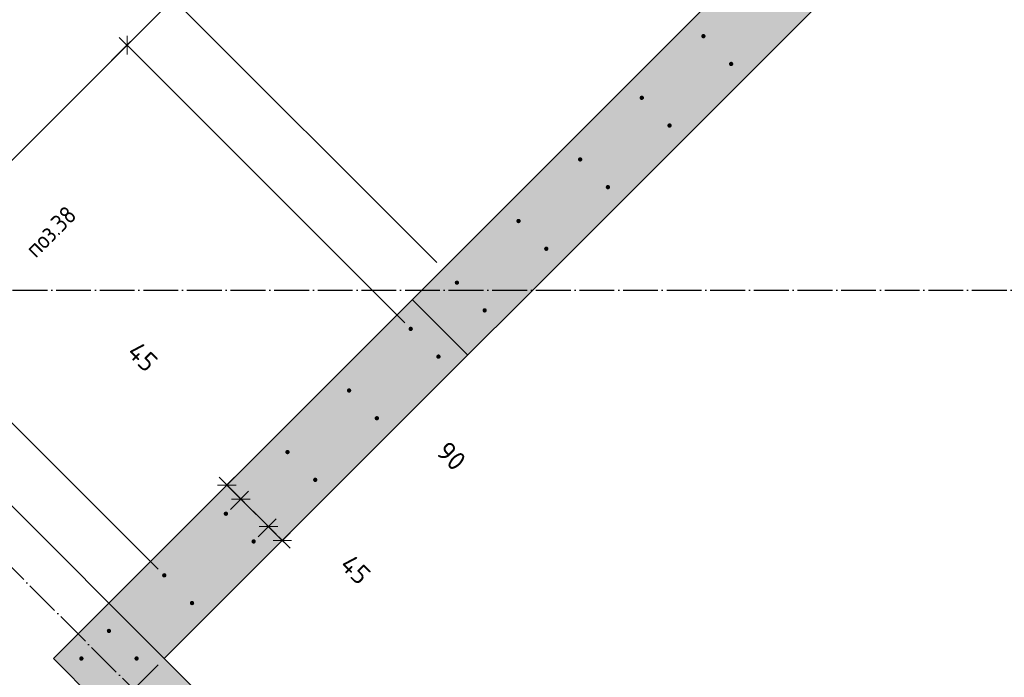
# Model space of a CAD drawing. Header units: millimetres. Extents: x -2995 to 60896, y -2809 to 57831.
# Tile 18 of 169: x 11060 to 13320, y 13011 to 14520. Entities that reach past the tile are written whole.
import ezdxf

# ---------------------------------------------------------------- set-up
doc = ezdxf.new("R2010")
doc.units = ezdxf.units.MM
doc.header["$PDMODE"] = 65
for name, pattern in [('______11', [100, 80, -10, 0, -10]), ('______5', [220, 160, -20, 20, -20]), ('________', [0])]:
    doc.linetypes.add(name, pattern=pattern)
for name, color, linetype, lineweight in [('Standard', 7, 'Continuous', 25), ('Арм.стержн. вертикальными 1', 22, 'Continuous', 35), ('Размерная линия_ общее', 7, 'Continuous', 13)]:
    doc.layers.add(name, color=color, linetype=linetype, lineweight=lineweight)
doc.layers.add('Осевая линия_ общее', color=7, linetype='______5', lineweight=13, true_color=0xa0a0a0)
doc.styles.add('ISOCPEUR', font='ISOCPEUR')
doc.dimstyles.new('DIMSTYLE_3', dxfattribs={"dimtxt": 44, "dimasz": 50, "dimexe": 0, "dimexo": 0, "dimgap": 22, "dimtad": 2, "dimdec": 0, "dimrnd": 5, "dimzin": 12, "dimdsep": 46, "dimtxsty": 'ISOCPEUR', "dimblk1": 'ALL_ML_STRICH', "dimblk2": 'ALL_ML_STRICH', "dimsah": 1, "dimcen": 0, "dimclrd": 7, "dimclre": 256, "dimclrt": 7, "dimadec": 0, "dimazin": 0, "dimtfac": 1, "dimtdec": 0, "dimtix": 1, "dimtmove": 2, "dimatfit": 3, "dimfxl": 0, "dimtvp": 1.2, "dimtzin": 0, "dimlwd": 0, "dimlwe": -3, "dimarcsym": 0})
doc.dimstyles.new('DIMSTYLE_5', dxfattribs={"dimtxt": 44, "dimasz": 50, "dimexe": 0, "dimexo": 0, "dimgap": 22, "dimtad": 2, "dimdec": 0, "dimrnd": 5, "dimzin": 12, "dimdsep": 46, "dimtxsty": 'ISOCPEUR', "dimblk1": 'ALL_ML_STRICH', "dimblk2": 'ALL_ML_STRICH', "dimsah": 1, "dimcen": 0, "dimclrd": 7, "dimclre": 256, "dimclrt": 7, "dimadec": 0, "dimazin": 0, "dimtfac": 1, "dimtdec": 0, "dimtix": 1, "dimtmove": 2, "dimatfit": 3, "dimfxl": 0, "dimtzin": 0, "dimlwd": 0, "dimlwe": -3, "dimarcsym": 0})

# ---------------------------------------------------------------- blocks, each defined once
blk = doc.blocks.new('СЛОЖНЫЙ_ОБЪЕКТ_0')
at = {"layer": 'Осевая линия_ общее', "color": 253, "linetype": '______11', "lineweight": -3, "true_color": 0xa0a0a0, "transparency": 33554687}
for p, q in [((15387.3, 8917.7), (8924.3, 15380.6)), ((-2770, 13900), (26050, 13900))]:
    blk.add_line(p, q, dxfattribs=at)
blk = doc.blocks.new('ALL_ML_STRICH')
at = {"color": 0, "linetype": 'ByBlock', "lineweight": -2}
for p, q in [((0, -0.5), (0, 0.5)), ((-1, 0), (0.5, 0)), ((-0.3, -0.3), (0.3, 0.3))]:
    blk.add_line(p, q, dxfattribs=at)
blk = doc.blocks.new('*D556')
at = {"layer": 'DEFPOINTS', "color": 7, "linetype": 'Continuous', "lineweight": 13, "transparency": 33554687}
for p in [(11392.1, 13054.2), (11367.4, 12888.1), (10639, 12301.1)]:
    blk.add_point(p, dxfattribs=at)
at = {"layer": 'Размерная линия_ общее', "color": 253, "linetype": 'Continuous', "lineweight": -2, "true_color": 0xa0a0a0, "transparency": 33554687}
for p, q in [((11378, 13040.1), (10639, 12301.1)), ((11353.2, 12873.9), (10709.7, 12230.4))]:
    blk.add_line(p, q, dxfattribs=at)
at = {"layer": 'Размерная линия_ общее', "color": 7, "linetype": 'Continuous', "lineweight": -2, "transparency": 33554687}
blk.add_line((10639, 12301.1), (10709.7, 12230.4), dxfattribs=at)
at = {"layer": 'Размерная линия_ общее', "color": 7, "linetype": 'Continuous', "lineweight": 13, "transparency": 33554687, "xscale": 50, "yscale": 50, "zscale": 50}
for p, rotation in [((10639, 12301.1), 135.0000278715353), ((10709.7, 12230.4), 315.0000278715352)]:
    blk.add_blockref('ALL_ML_STRICH', p, dxfattribs=dict(at, rotation=rotation))
at = {"layer": 'Размерная линия_ общее', "color": 7, "linetype": 'Continuous', "lineweight": 13, "transparency": 33554687, "insert": (10378.1, 12664), "char_height": 44, "width": 132, "attachment_point": 5, "rotation": 315, "style": 'ISOCPEUR'}
blk.add_mtext('\\A1;{100}', dxfattribs=at)
blk = doc.blocks.new('*D563')
at = {"layer": 'DEFPOINTS', "color": 7, "linetype": 'Continuous', "lineweight": 13, "transparency": 33554687}
for p in [(10645.5, 13800.9), (11392.5, 13244.8), (11427.5, 13018.9)]:
    blk.add_point(p, dxfattribs=at)
at = {"layer": 'Размерная линия_ общее', "color": 7, "linetype": 'Continuous', "lineweight": -2, "transparency": 33554687}
blk.add_line((10645.5, 13800.9), (10740.9, 13896.4), dxfattribs=at)
at = {"layer": 'Размерная линия_ общее', "color": 253, "linetype": 'Continuous', "lineweight": -2, "true_color": 0xa0a0a0, "transparency": 33554687}
for p, q in [((11378.3, 13259), (10740.9, 13896.4)), ((11413.3, 13033), (10645.5, 13800.9))]:
    blk.add_line(p, q, dxfattribs=at)
at = {"layer": 'Размерная линия_ общее', "color": 7, "linetype": 'Continuous', "lineweight": 13, "transparency": 33554687, "xscale": 50, "yscale": 50, "zscale": 50}
for p, rotation in [((10740.9, 13896.4), 44.9999999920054), ((10645.5, 13800.9), 224.9999999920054)]:
    blk.add_blockref('ALL_ML_STRICH', p, dxfattribs=dict(at, rotation=rotation))
at = {"layer": 'Размерная линия_ общее', "color": 7, "linetype": 'Continuous', "lineweight": 13, "transparency": 33554687, "insert": (10288.5, 13546.5), "char_height": 44, "width": 132, "attachment_point": 5, "rotation": 45, "style": 'ISOCPEUR'}
blk.add_mtext('\\A1;{135}', dxfattribs=at)
blk = doc.blocks.new('*D564')
at = {"layer": 'DEFPOINTS', "color": 7, "linetype": 'Continuous', "lineweight": 13, "transparency": 33554687}
for p in [(10740.9, 13896.4), (11958.1, 13810.5), (11392.5, 13244.8)]:
    blk.add_point(p, dxfattribs=at)
at = {"layer": 'Размерная линия_ общее', "color": 7, "linetype": 'Continuous', "lineweight": -2, "transparency": 33554687}
blk.add_line((10740.9, 13896.4), (11306.6, 14462.1), dxfattribs=at)
at = {"layer": 'Размерная линия_ общее', "color": 253, "linetype": 'Continuous', "lineweight": -2, "true_color": 0xa0a0a0, "transparency": 33554687}
for p, q in [((11944, 13824.7), (11306.6, 14462.1)), ((11378.3, 13259), (10740.9, 13896.4))]:
    blk.add_line(p, q, dxfattribs=at)
at = {"layer": 'Размерная линия_ общее', "color": 7, "linetype": 'Continuous', "lineweight": 13, "transparency": 33554687, "xscale": 50, "yscale": 50, "zscale": 50}
for p, rotation in [((11306.6, 14462.1), 44.9999999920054), ((10740.9, 13896.4), 224.9999999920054)]:
    blk.add_blockref('ALL_ML_STRICH', p, dxfattribs=dict(at, rotation=rotation))
at = {"layer": 'Размерная линия_ общее', "color": 7, "linetype": 'Continuous', "lineweight": 13, "transparency": 33554687, "insert": (10907.8, 14196.2), "char_height": 44, "width": 2.2, "attachment_point": 1, "rotation": 45, "line_spacing_factor": 0.60241, "style": 'ISOCPEUR'}
blk.add_mtext('\\W0.91;4х200', dxfattribs=at)
blk = doc.blocks.new('*D565')
at = {"layer": 'DEFPOINTS', "color": 7, "linetype": 'Continuous', "lineweight": 13, "transparency": 33554687}
for p in [(11306.6, 14462.1), (12032.1, 13948.7), (11958.1, 13810.5)]:
    blk.add_point(p, dxfattribs=at)
at = {"layer": 'Размерная линия_ общее', "color": 7, "linetype": 'Continuous', "lineweight": -2, "transparency": 33554687}
blk.add_line((11306.6, 14462.1), (11412.7, 14568.1), dxfattribs=at)
at = {"layer": 'Размерная линия_ общее', "color": 253, "linetype": 'Continuous', "lineweight": -2, "true_color": 0xa0a0a0, "transparency": 33554687}
for p, q in [((12017.9, 13962.9), (11412.7, 14568.1)), ((11944, 13824.7), (11306.6, 14462.1))]:
    blk.add_line(p, q, dxfattribs=at)
at = {"layer": 'Размерная линия_ общее', "color": 7, "linetype": 'Continuous', "lineweight": 13, "transparency": 33554687, "xscale": 50, "yscale": 50, "zscale": 50}
for p, rotation in [((11412.7, 14568.1), 44.9999999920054), ((11306.6, 14462.1), 224.9999999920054)]:
    blk.add_blockref('ALL_ML_STRICH', p, dxfattribs=dict(at, rotation=rotation))
at = {"layer": 'Размерная линия_ общее', "color": 7, "linetype": 'Continuous', "lineweight": 13, "transparency": 33554687, "insert": (10760.8, 14505.4), "char_height": 44, "width": 132, "attachment_point": 5, "rotation": 45, "style": 'ISOCPEUR'}
blk.add_mtext('\\A1;{150}', dxfattribs=at)
blk = doc.blocks.new('*D566')
at = {"layer": 'DEFPOINTS', "color": 7, "linetype": 'Continuous', "lineweight": 13, "transparency": 33554687}
for p in [(12880.6, 14797.3), (11412.7, 14568.1), (12032.1, 13948.7)]:
    blk.add_point(p, dxfattribs=at)
at = {"layer": 'Размерная линия_ общее', "color": 7, "linetype": 'Continuous', "lineweight": -2, "transparency": 33554687}
blk.add_line((11412.7, 14568.1), (12261.2, 15416.7), dxfattribs=at)
at = {"layer": 'Размерная линия_ общее', "color": 253, "linetype": 'Continuous', "lineweight": -2, "true_color": 0xa0a0a0, "transparency": 33554687}
for p, q in [((12866.5, 14811.4), (12261.2, 15416.7)), ((12017.9, 13962.9), (11412.7, 14568.1))]:
    blk.add_line(p, q, dxfattribs=at)
at = {"layer": 'Размерная линия_ общее', "color": 7, "linetype": 'Continuous', "lineweight": 13, "transparency": 33554687, "xscale": 50, "yscale": 50, "zscale": 50}
for p, rotation in [((12261.2, 15416.7), 44.9999999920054), ((11412.7, 14568.1), 224.9999999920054)]:
    blk.add_blockref('ALL_ML_STRICH', p, dxfattribs=dict(at, rotation=rotation))
at = {"layer": 'Размерная линия_ общее', "color": 7, "linetype": 'Continuous', "lineweight": 13, "transparency": 33554687, "insert": (11722.4, 15010.8), "char_height": 44, "width": 2.2, "attachment_point": 1, "rotation": 45, "line_spacing_factor": 0.60241, "style": 'ISOCPEUR'}
blk.add_mtext('\\W0.91;6х200', dxfattribs=at)
blk = doc.blocks.new('*D581')
at = {"layer": 'DEFPOINTS', "color": 7, "linetype": 'Continuous', "lineweight": 13, "transparency": 33554687}
for p in [(11568.9, 13485.6), (11535.8, 13452.5), (11530, 13382.3)]:
    blk.add_point(p, dxfattribs=at)
at = {"layer": 'Размерная линия_ общее', "color": 253, "linetype": 'Continuous', "lineweight": -2, "true_color": 0xa0a0a0, "transparency": 33554687}
for p, q in [((11554.7, 13471.4), (11535.8, 13452.5)), ((11544.1, 13396.5), (11568, 13420.3))]:
    blk.add_line(p, q, dxfattribs=at)
at = {"layer": 'Размерная линия_ общее', "color": 7, "linetype": 'Continuous', "lineweight": -2, "transparency": 33554687}
blk.add_line((11535.8, 13452.5), (11568, 13420.3), dxfattribs=at)
at = {"layer": 'Размерная линия_ общее', "color": 7, "linetype": 'Continuous', "lineweight": 13, "transparency": 33554687, "yscale": 50, "zscale": 50}
for p, xscale, rotation in [((11535.8, 13452.5), 50, 135.0000000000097), ((11568, 13420.3), 50.00000000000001, 315.0000000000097)]:
    blk.add_blockref('ALL_ML_STRICH', p, dxfattribs=dict(at, xscale=xscale, rotation=rotation))
at = {"layer": 'Размерная линия_ общее', "color": 7, "linetype": 'Continuous', "lineweight": 13, "transparency": 33554687, "insert": (11342.4, 13746.8), "char_height": 44, "width": 88, "attachment_point": 5, "rotation": 315, "style": 'ISOCPEUR'}
blk.add_mtext('\\A1;{45}', dxfattribs=at)
blk = doc.blocks.new('*D582')
at = {"layer": 'DEFPOINTS', "color": 7, "linetype": 'Continuous', "lineweight": 13, "transparency": 33554687}
for p in [(11568, 13420.3), (11530, 13382.3), (11593.3, 13319)]:
    blk.add_point(p, dxfattribs=at)
at = {"layer": 'Размерная линия_ общее', "color": 253, "linetype": 'Continuous', "lineweight": -2, "true_color": 0xa0a0a0, "transparency": 33554687}
for p, q in [((11544.1, 13396.5), (11568, 13420.3)), ((11607.4, 13333.2), (11631.3, 13357))]:
    blk.add_line(p, q, dxfattribs=at)
at = {"layer": 'Размерная линия_ общее', "color": 7, "linetype": 'Continuous', "lineweight": -2, "transparency": 33554687}
blk.add_line((11568, 13420.3), (11631.3, 13357), dxfattribs=at)
at = {"layer": 'Размерная линия_ общее', "color": 7, "linetype": 'Continuous', "lineweight": 13, "transparency": 33554687, "yscale": 50, "zscale": 50}
for p, xscale, rotation in [((11568, 13420.3), 50, 135.0000000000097), ((11631.3, 13357), 50.00000000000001, 315.0000000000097)]:
    blk.add_blockref('ALL_ML_STRICH', p, dxfattribs=dict(at, xscale=xscale, rotation=rotation))
at = {"layer": 'Размерная линия_ общее', "color": 7, "linetype": 'Continuous', "lineweight": 13, "transparency": 33554687, "insert": (12051, 13519), "char_height": 44, "width": 88, "attachment_point": 5, "rotation": 315, "style": 'ISOCPEUR'}
blk.add_mtext('\\A1;{90}', dxfattribs=at)
blk = doc.blocks.new('*D583')
at = {"layer": 'DEFPOINTS', "color": 7, "linetype": 'Continuous', "lineweight": 13, "transparency": 33554687}
for p in [(11631.3, 13357), (11696.2, 13358.3), (11593.3, 13319)]:
    blk.add_point(p, dxfattribs=at)
at = {"layer": 'Размерная линия_ общее', "color": 253, "linetype": 'Continuous', "lineweight": -2, "true_color": 0xa0a0a0, "transparency": 33554687}
for p, q in [((11607.4, 13333.2), (11631.3, 13357)), ((11682, 13344.1), (11663.1, 13325.2))]:
    blk.add_line(p, q, dxfattribs=at)
at = {"layer": 'Размерная линия_ общее', "color": 7, "linetype": 'Continuous', "lineweight": -2, "transparency": 33554687}
blk.add_line((11631.3, 13357), (11663.1, 13325.2), dxfattribs=at)
at = {"layer": 'Размерная линия_ общее', "color": 7, "linetype": 'Continuous', "lineweight": 13, "transparency": 33554687, "yscale": 50, "zscale": 50}
for p, xscale, rotation in [((11631.3, 13357), 50, 135.0000000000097), ((11663.1, 13325.2), 50.00000000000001, 315.0000000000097)]:
    blk.add_blockref('ALL_ML_STRICH', p, dxfattribs=dict(at, xscale=xscale, rotation=rotation))
at = {"layer": 'Размерная линия_ общее', "color": 7, "linetype": 'Continuous', "lineweight": 13, "transparency": 33554687, "insert": (11831, 13258.6), "char_height": 44, "width": 88, "attachment_point": 5, "rotation": 315, "style": 'ISOCPEUR'}
blk.add_mtext('\\A1;{45}', dxfattribs=at)

msp = doc.modelspace()

# ---------------------------------------------------------------- hatches: boundary and pattern name
at = {"linetype": 'Continuous', "lineweight": 25, "transparency": 33554687}
for points in [[(13273, 14935.1), (13145.8, 15062.4), (11264.9, 13181.5), (11392.1, 13054.2)], [(11264.9, 13181.5), (11137.6, 13054.2), (12502.3, 11689.5), (12629.6, 11816.8), (11392.1, 13054.2)]]:
    msp.add_hatch(color=7, dxfattribs=at).paths.add_polyline_path(points)
at = {"layer": 'Арм.стержн. вертикальными 1', "linetype": 'Continuous', "lineweight": 50, "transparency": 33554687}
for points in [[(12634.6, 14482.6), (12634.2, 14484.5), (12633.1, 14486.1), (12631.5, 14487.2), (12629.6, 14487.6), (12627.7, 14487.2), (12626, 14486.1), (12625, 14484.5), (12624.6, 14482.6), (12625, 14480.7), (12626, 14479.1), (12627.7, 14478), (12629.6, 14477.6), (12631.5, 14478), (12633.1, 14479.1), (12634.2, 14480.7)], [(12698.2, 14419), (12697.8, 14420.9), (12696.7, 14422.5), (12695.1, 14423.6), (12693.2, 14424), (12691.3, 14423.6), (12689.7, 14422.5), (12688.6, 14420.9), (12688.2, 14419), (12688.6, 14417), (12689.7, 14415.4), (12691.3, 14414.3), (12693.2, 14414), (12695.1, 14414.3), (12696.7, 14415.4), (12697.8, 14417)], [(12493.1, 14341.2), (12492.8, 14343.1), (12491.7, 14344.7), (12490.1, 14345.8), (12488.1, 14346.2), (12486.2, 14345.8), (12484.6, 14344.7), (12483.5, 14343.1), (12483.1, 14341.2), (12483.5, 14339.3), (12484.6, 14337.6), (12486.2, 14336.6), (12488.1, 14336.2), (12490.1, 14336.6), (12491.7, 14337.6), (12492.8, 14339.3)], [(12556.8, 14277.5), (12556.4, 14279.5), (12555.3, 14281.1), (12553.7, 14282.2), (12551.8, 14282.5), (12549.9, 14282.2), (12548.3, 14281.1), (12547.2, 14279.5), (12546.8, 14277.5), (12547.2, 14275.6), (12548.3, 14274), (12549.9, 14272.9), (12551.8, 14272.5), (12553.7, 14272.9), (12555.3, 14274), (12556.4, 14275.6)], [(12351.7, 14199.8), (12351.3, 14201.7), (12350.3, 14203.3), (12348.6, 14204.4), (12346.7, 14204.8), (12344.8, 14204.4), (12343.2, 14203.3), (12342.1, 14201.7), (12341.7, 14199.8), (12342.1, 14197.8), (12343.2, 14196.2), (12344.8, 14195.1), (12346.7, 14194.8), (12348.6, 14195.1), (12350.3, 14196.2), (12351.3, 14197.8)], [(12415.4, 14136.1), (12415, 14138), (12413.9, 14139.7), (12412.3, 14140.7), (12410.4, 14141.1), (12408.5, 14140.7), (12406.8, 14139.7), (12405.7, 14138), (12405.4, 14136.1), (12405.7, 14134.2), (12406.8, 14132.6), (12408.5, 14131.5), (12410.4, 14131.1), (12412.3, 14131.5), (12413.9, 14132.6), (12415, 14134.2)], [(12210.3, 14058.3), (12209.9, 14060.2), (12208.8, 14061.9), (12207.2, 14063), (12205.3, 14063.3), (12203.4, 14063), (12201.8, 14061.9), (12200.7, 14060.2), (12200.3, 14058.3), (12200.7, 14056.4), (12201.8, 14054.8), (12203.4, 14053.7), (12205.3, 14053.3), (12207.2, 14053.7), (12208.8, 14054.8), (12209.9, 14056.4)], [(12273.9, 13994.7), (12273.6, 13996.6), (12272.5, 13998.2), (12270.9, 13999.3), (12268.9, 13999.7), (12267, 13999.3), (12265.4, 13998.2), (12264.3, 13996.6), (12263.9, 13994.7), (12264.3, 13992.8), (12265.4, 13991.2), (12267, 13990.1), (12268.9, 13989.7), (12270.9, 13990.1), (12272.5, 13991.2), (12273.6, 13992.8)], [(12068.9, 13916.9), (12068.5, 13918.8), (12067.4, 13920.4), (12065.8, 13921.5), (12063.9, 13921.9), (12062, 13921.5), (12060.3, 13920.4), (12059.3, 13918.8), (12058.9, 13916.9), (12059.3, 13915), (12060.3, 13913.4), (12062, 13912.3), (12063.9, 13911.9), (12065.8, 13912.3), (12067.4, 13913.4), (12068.5, 13915)], [(12132.5, 13853.3), (12132.1, 13855.2), (12131.1, 13856.8), (12129.4, 13857.9), (12127.5, 13858.3), (12125.6, 13857.9), (12124, 13856.8), (12122.9, 13855.2), (12122.5, 13853.3), (12122.9, 13851.4), (12124, 13849.7), (12125.6, 13848.7), (12127.5, 13848.3), (12129.4, 13848.7), (12131.1, 13849.7), (12132.1, 13851.4)], [(11962.8, 13810.8), (11962.4, 13812.8), (11961.4, 13814.4), (11959.7, 13815.5), (11957.8, 13815.8), (11955.9, 13815.5), (11954.3, 13814.4), (11953.2, 13812.8), (11952.8, 13810.8), (11953.2, 13808.9), (11954.3, 13807.3), (11955.9, 13806.2), (11957.8, 13805.8), (11959.7, 13806.2), (11961.4, 13807.3), (11962.4, 13808.9)], [(12026.5, 13747.2), (12026.1, 13749.1), (12025, 13750.7), (12023.4, 13751.8), (12021.5, 13752.2), (12019.5, 13751.8), (12017.9, 13750.7), (12016.8, 13749.1), (12016.5, 13747.2), (12016.8, 13745.3), (12017.9, 13743.7), (12019.5, 13742.6), (12021.5, 13742.2), (12023.4, 13742.6), (12025, 13743.7), (12026.1, 13745.3)], [(11821.4, 13669.4), (11821, 13671.3), (11819.9, 13673), (11818.3, 13674), (11816.4, 13674.4), (11814.5, 13674), (11812.9, 13673), (11811.8, 13671.3), (11811.4, 13669.4), (11811.8, 13667.5), (11812.9, 13665.9), (11814.5, 13664.8), (11816.4, 13664.4), (11818.3, 13664.8), (11819.9, 13665.9), (11821, 13667.5)], [(11885, 13605.8), (11884.7, 13607.7), (11883.6, 13609.3), (11881.9, 13610.4), (11880, 13610.8), (11878.1, 13610.4), (11876.5, 13609.3), (11875.4, 13607.7), (11875, 13605.8), (11875.4, 13603.9), (11876.5, 13602.3), (11878.1, 13601.2), (11880, 13600.8), (11881.9, 13601.2), (11883.6, 13602.3), (11884.7, 13603.9)], [(11680, 13528), (11679.6, 13529.9), (11678.5, 13531.5), (11676.9, 13532.6), (11675, 13533), (11673.1, 13532.6), (11671.4, 13531.5), (11670.4, 13529.9), (11670, 13528), (11670.4, 13526.1), (11671.4, 13524.5), (11673.1, 13523.4), (11675, 13523), (11676.9, 13523.4), (11678.5, 13524.5), (11679.6, 13526.1)], [(11743.6, 13464.4), (11743.2, 13466.3), (11742.1, 13467.9), (11740.5, 13469), (11738.6, 13469.4), (11736.7, 13469), (11735.1, 13467.9), (11734, 13466.3), (11733.6, 13464.4), (11734, 13462.5), (11735.1, 13460.8), (11736.7, 13459.7), (11738.6, 13459.4), (11740.5, 13459.7), (11742.1, 13460.8), (11743.2, 13462.5)], [(11538.6, 13386.6), (11538.2, 13388.5), (11537.1, 13390.1), (11535.5, 13391.2), (11533.6, 13391.6), (11531.6, 13391.2), (11530, 13390.1), (11528.9, 13388.5), (11528.6, 13386.6), (11528.9, 13384.7), (11530, 13383), (11531.6, 13382), (11533.6, 13381.6), (11535.5, 13382), (11537.1, 13383), (11538.2, 13384.7)], [(11602.2, 13322.9), (11601.8, 13324.9), (11600.7, 13326.5), (11599.1, 13327.6), (11597.2, 13327.9), (11595.3, 13327.6), (11593.7, 13326.5), (11592.6, 13324.9), (11592.2, 13322.9), (11592.6, 13321), (11593.7, 13319.4), (11595.3, 13318.3), (11597.2, 13317.9), (11599.1, 13318.3), (11600.7, 13319.4), (11601.8, 13321)], [(11397.1, 13245.2), (11396.8, 13247.1), (11395.7, 13248.7), (11394, 13249.8), (11392.1, 13250.2), (11390.2, 13249.8), (11388.6, 13248.7), (11387.5, 13247.1), (11387.1, 13245.2), (11387.5, 13243.2), (11388.6, 13241.6), (11390.2, 13240.5), (11392.1, 13240.2), (11394, 13240.5), (11395.7, 13241.6), (11396.8, 13243.2)], [(11460.8, 13181.5), (11460.4, 13183.4), (11459.3, 13185.1), (11457.7, 13186.1), (11455.8, 13186.5), (11453.9, 13186.1), (11452.2, 13185.1), (11451.2, 13183.4), (11450.8, 13181.5), (11451.2, 13179.6), (11452.2, 13178), (11453.9, 13176.9), (11455.8, 13176.5), (11457.7, 13176.9), (11459.3, 13178), (11460.4, 13179.6)], [(11270.2, 13117.6), (11269.8, 13119.5), (11268.7, 13121.1), (11267.1, 13122.2), (11265.2, 13122.6), (11263.3, 13122.2), (11261.7, 13121.1), (11260.6, 13119.5), (11260.2, 13117.6), (11260.6, 13115.7), (11261.7, 13114), (11263.3, 13112.9), (11265.2, 13112.6), (11267.1, 13112.9), (11268.7, 13114), (11269.8, 13115.7)], [(11206.9, 13054.3), (11206.5, 13056.2), (11205.4, 13057.8), (11203.8, 13058.9), (11201.9, 13059.3), (11200, 13058.9), (11198.4, 13057.8), (11197.3, 13056.2), (11196.9, 13054.3), (11197.3, 13052.3), (11198.4, 13050.7), (11200, 13049.6), (11201.9, 13049.3), (11203.8, 13049.6), (11205.4, 13050.7), (11206.5, 13052.3)], [(11333.5, 13054.3), (11333.1, 13056.2), (11332, 13057.8), (11330.4, 13058.9), (11328.5, 13059.3), (11326.6, 13058.9), (11325, 13057.8), (11323.9, 13056.2), (11323.5, 13054.3), (11323.9, 13052.3), (11325, 13050.7), (11326.6, 13049.6), (11328.5, 13049.3), (11330.4, 13049.6), (11332, 13050.7), (11333.1, 13052.3)]]:
    msp.add_hatch(color=4, dxfattribs=at).paths.add_polyline_path(points)

# ---------------------------------------------------------------- linework, layer by layer
at = {"color": 7, "linetype": 'Continuous', "lineweight": 35, "transparency": 33554687}
for p, q in [((11264.9, 13181.5), (13145.8, 15062.4)), ((13273, 14935.1), (11392.1, 13054.2)), ((11137.6, 13054.2), (11264.9, 13181.5)), ((11392.1, 13054.2), (11264.9, 13181.5)), ((12502.3, 11689.5), (11137.6, 13054.2)), ((11392.1, 13054.2), (12629.6, 11816.8))]:
    msp.add_line(p, q, dxfattribs=at)
at = {"color": 253, "linetype": '________', "lineweight": 13, "true_color": 0xababab, "transparency": 33554687}
msp.add_line((11961.4, 13878), (12088.6, 13750.7), dxfattribs=at)

# ---------------------------------------------------------------- block references
at = {"layer": 'Осевая линия_ общее', "color": 253, "linetype": '______11', "lineweight": -3, "true_color": 0xa0a0a0, "transparency": 33554687}
msp.add_blockref('СЛОЖНЫЙ_ОБЪЕКТ_0', (0, 0), dxfattribs=at)

# ---------------------------------------------------------------- texts
at = {"layer": 'Standard', "color": 7, "linetype": 'Continuous', "lineweight": 25, "transparency": 33554687, "insert": (11131.4, 14033.9), "char_height": 40, "width": 153.625, "attachment_point": 5, "rotation": 45, "style": 'ISOCPEUR'}
msp.add_mtext('\\A1;{\\fISOCPEUR|i0|b0;\\H40.000000;\\W0.909091;\\C7;поз.38}\\P', dxfattribs=at)

# ---------------------------------------------------------------- dimensions: what is measured, and where the dimension line sits
at = {"layer": 'Размерная линия_ общее', "color": 7, "linetype": 'Continuous', "lineweight": 13, "transparency": 33554687}
for base, p1, p2, text, picture, middle in [((12261.2, 15416.7), (12017.9, 13962.9), (12866.5, 14811.4), '\\W0.91;6х200', '*D566', (11821.4, 15007.9)), ((11306.6, 14462.1), (11378.3, 13259), (11944, 13824.7), '\\W0.91;4х200', '*D564', (11008.2, 14194.8))]:
    dim = msp.add_linear_dim(base=base, p1=p1, p2=p2, angle=45, text=text, dimstyle='DIMSTYLE_5', override={"dimpost": '<>', "dimclrd": 7, "dimclre": 253, "dimclrt": 7, "dimlwd": 0, "dimlwe": 65533}, dxfattribs=at)
    dim.commit()
    dim.dimension.update_dxf_attribs({"geometry": picture, "text_midpoint": middle, "dimtype": 160})
for base, p1, p2, angle, dimstyle, picture, middle in [((11412.7, 14568.1), (11944, 13824.7), (12017.9, 13962.9), 45, 'DIMSTYLE_5', '*D565', (10760.8, 14505.4)), ((10740.9, 13896.4), (11413.3, 13033), (11378.3, 13259), 45, 'DIMSTYLE_5', '*D563', (10288.5, 13546.5)), ((11568, 13420.3), (11554.7, 13471.4), (11544.1, 13396.5), 315, 'DIMSTYLE_3', '*D581', (11342.4, 13746.8)), ((11631.3, 13357), (11544.1, 13396.5), (11607.4, 13333.2), 315, 'DIMSTYLE_3', '*D582', (12051, 13519)), ((11663.1, 13325.2), (11607.4, 13333.2), (11682, 13344.1), 315, 'DIMSTYLE_3', '*D583', (11831, 13258.6)), ((10709.7, 12230.4), (11378, 13040.1), (11353.2, 12873.9), 315, 'DIMSTYLE_3', '*D556', (10378.1, 12664))]:
    dim = msp.add_linear_dim(base=base, p1=p1, p2=p2, angle=angle, dimstyle=dimstyle, override={"dimpost": '<>', "dimclrd": 7, "dimclre": 253, "dimclrt": 7, "dimlwd": 0, "dimlwe": 65533}, dxfattribs=at)
    dim.commit()
    dim.dimension.update_dxf_attribs({"geometry": picture, "text_midpoint": middle, "dimtype": 160})

doc.saveas('drawing.dxf')
